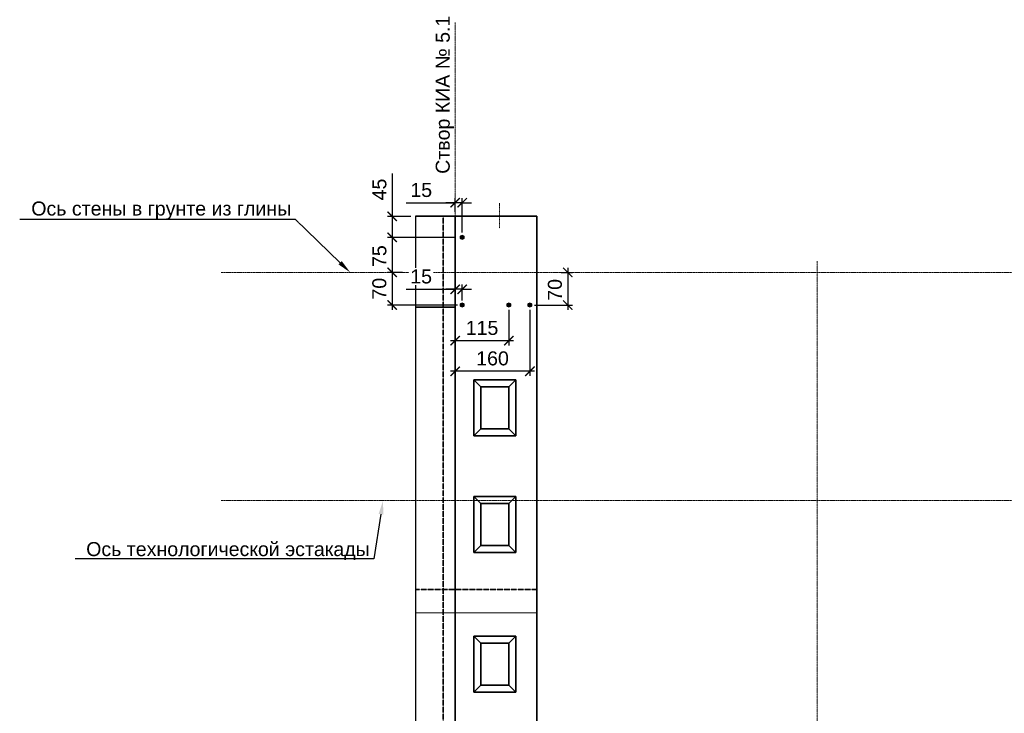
# Model space of a CAD drawing. Header units: millimetres. Extents: x 95890 to 282331, y -102171 to 66892.
# Tile 2 of 20: x 98478 to 119566, y -79669 to -64807. Entities that reach past the tile are written whole.
import ezdxf
from ezdxf import colors
from ezdxf.entities.mleader import LeaderData, LeaderLine
from ezdxf.math import Vec2, Vec3

# ---------------------------------------------------------------- set-up
doc = ezdxf.new("R2010")
doc.units = ezdxf.units.MM
doc.header["$PDMODE"] = 33
doc.header["$PDSIZE"] = 10
for name, pattern in [('( Hidden )', [0.375, 0.25, -0.125]), ('ACAD_ISO02W100', [15, 12, -3]), ('HIDDEN', [9.525, 6.35, -3.175]), ('осевая', [50.8, 31.75, -6.35, 6.35, -6.35]), ('ШТРИХОВАЯ2', [9.525, 6.35, -3.175])]:
    doc.linetypes.add(name, pattern=pattern)
for name, color, linetype, lineweight in [('Dim', 7, 'Continuous', 25), ('Бетон', 7, 'Continuous', 50), ('Бетон_25', 2, 'Continuous', 25), ('Блоки', 4, 'ACAD_ISO02W100', 35), ('выданая позиция', 151, '( Hidden )', 20), ('ГТО-2_Размеры', 7, 'Continuous', 15), ('Отдел_Выноски(стрелка)', 7, 'Continuous', 15), ('Отдел_Заглавные надписи', 7, 'Continuous', 30), ('Шпонка', 1, 'Continuous', 50)]:
    doc.layers.add(name, color=color, linetype=linetype, lineweight=lineweight)
for name, color, linetype in [('ГП_Штриховки', 7, 'Continuous'), ('Оси', 1, 'осевая'), ('Размеры', 7, 'Continuous')]:
    doc.layers.add(name, color=color, linetype=linetype)
doc.styles.add('arial', font='arial.ttf')
doc.styles.add('ГТО-2', font='arial.ttf')
doc.styles.add('Рогун1', font='arial.ttf')
doc.dimstyles.new('100 мм', dxfattribs={"dimscale": 100, "dimtxt": 3, "dimasz": 2, "dimexe": 1, "dimexo": 1, "dimgap": 1.2, "dimtad": 1, "dimdec": 1, "dimlfac": 0.1, "dimrnd": 0.0001, "dimtxsty": 'Рогун1', "dimblk": 'ARCHTICK', "dimcen": 2.5, "dimdle": 1, "dimaunit": 1, "dimadec": 1, "dimazin": 0, "dimtfac": 1, "dimtdec": 1, "dimtmove": 1, "dimatfit": 3, "dimldrblk": 'ARCHTICK', "dimfxl": 1, "dimtfill": 1, "dimarcsym": 0})

# ---------------------------------------------------------------- blocks, each defined once
blk = doc.blocks.new('гробик_узкий')
at = {"layer": 'Блоки', "linetype": 'ByBlock'}
for points in [[(166455, 59104), (166455, 57904)], [(167355, 59104), (166455, 59104)], [(167355, 57904), (167355, 59104)], [(166605, 58954), (166605, 58054)], [(167205, 58954), (166605, 58954)], [(167205, 58054), (167205, 58954)], [(166605, 58054), (167205, 58054)], [(166455, 57904), (167355, 57904)]]:
    blk.add_lwpolyline(points, dxfattribs=at)
at = {"layer": 'Блоки', "linetype": 'ByBlock', "lineweight": 20}
for points in [[(166455, 59104), (166605, 58954)], [(167205, 58954), (167355, 59104)], [(166455, 57904), (166605, 58054)], [(167355, 57904), (167205, 58054)]]:
    blk.add_lwpolyline(points, dxfattribs=at)
blk = doc.blocks.new('_ArchTick')
at = {"color": 0, "linetype": 'ByBlock', "const_width": 0.15}
blk.add_lwpolyline([(-0.5, -0.5), (0.5, 0.5)], dxfattribs=at)
blk = doc.blocks.new('*D209')
at = {"layer": 'Defpoints', "color": 0, "transparency": 16777216}
for p in [(106955, -69021), (106455, -69471), (107805, -69471)]:
    blk.add_point(p, dxfattribs=at)
at = {"layer": 'ГТО-2_Размеры', "color": 0, "lineweight": -2, "transparency": 16777216}
for p, q in [((106455, -68104), (106455, -69021)), ((106455, -68921), (106455, -69571)), ((106855, -69021), (106355, -69021)), ((107705, -69471), (106355, -69471))]:
    blk.add_line(p, q, dxfattribs=at)
at = {"layer": 'ГТО-2_Размеры', "color": 0, "lineweight": -2, "transparency": 16777216, "xscale": 200, "yscale": 200, "zscale": 200}
for p, rotation in [((106455, -69021), 90), ((106455, -69471), 270)]:
    blk.add_blockref('_ArchTick', p, dxfattribs=dict(at, rotation=rotation))
at = {"layer": 'ГТО-2_Размеры', "color": 0, "transparency": 16777216, "insert": (106183, -68446), "char_height": 300, "attachment_point": 5, "rotation": 90, "style": 'Рогун1', "bg_fill": 3, "box_fill_scale": 1.1, "bg_fill_color": 256, "bg_fill_true_color": 13158600, "bg_fill_transparency": 0}
blk.add_mtext('45', dxfattribs=at)
blk = doc.blocks.new('*D210')
at = {"layer": 'Defpoints', "color": 0, "transparency": 16777216}
for p in [(107911, -69471), (106455, -70221), (106651, -70221)]:
    blk.add_point(p, dxfattribs=at)
at = {"layer": 'ГТО-2_Размеры', "color": 0, "lineweight": -2, "transparency": 16777216}
for p, q in [((106455, -69371), (106455, -70321)), ((107811, -69471), (106355, -69471)), ((106551, -70221), (106355, -70221))]:
    blk.add_line(p, q, dxfattribs=at)
at = {"layer": 'ГТО-2_Размеры', "color": 0, "lineweight": -2, "transparency": 16777216, "xscale": 200, "yscale": 200, "zscale": 200}
for p, rotation in [((106455, -69471), 90), ((106455, -70221), 270)]:
    blk.add_blockref('_ArchTick', p, dxfattribs=dict(at, rotation=rotation))
at = {"layer": 'ГТО-2_Размеры', "color": 0, "transparency": 16777216, "insert": (106183, -69873), "char_height": 300, "attachment_point": 5, "rotation": 90, "style": 'Рогун1'}
blk.add_mtext('75', dxfattribs=at)
blk = doc.blocks.new('*D211')
at = {"layer": 'Defpoints', "color": 0, "transparency": 16777216}
for p in [(107805, -68731), (107805, -69021), (107955, -69467)]:
    blk.add_point(p, dxfattribs=at)
at = {"layer": 'ГТО-2_Размеры', "color": 0, "lineweight": -2, "transparency": 16777216}
for p, q in [((106756, -68731), (107805, -68731)), ((107805, -68731), (107605, -68731)), ((107805, -68921), (107805, -68631)), ((107955, -68731), (107805, -68731)), ((107955, -68731), (107805, -68731)), ((107955, -69367), (107955, -68631)), ((107955, -68731), (108155, -68731))]:
    blk.add_line(p, q, dxfattribs=at)
at = {"layer": 'ГТО-2_Размеры', "color": 0, "lineweight": -2, "transparency": 16777216, "xscale": 200, "yscale": 200, "zscale": 200}
blk.add_blockref('_ArchTick', (107805, -68731), dxfattribs=at)
at = {"layer": 'ГТО-2_Размеры', "color": 0, "lineweight": -2, "transparency": 16777216, "xscale": 200, "yscale": 200, "zscale": 200, "rotation": 180}
blk.add_blockref('_ArchTick', (107955, -68731), dxfattribs=at)
at = {"layer": 'ГТО-2_Размеры', "color": 0, "transparency": 16777216, "insert": (107078, -68458), "char_height": 300, "attachment_point": 5, "style": 'Рогун1'}
blk.add_mtext('15', dxfattribs=at)
blk = doc.blocks.new('*D227')
at = {"layer": 'Defpoints', "color": 0, "transparency": 16777216}
for p in [(106776, -70221), (106455, -70921), (107955, -70921)]:
    blk.add_point(p, dxfattribs=at)
at = {"layer": 'ГТО-2_Размеры', "color": 0, "lineweight": -2, "transparency": 16777216}
for p, q in [((106676, -70221), (106355, -70221)), ((106455, -70121), (106455, -71021)), ((107855, -70921), (106355, -70921))]:
    blk.add_line(p, q, dxfattribs=at)
at = {"layer": 'ГТО-2_Размеры', "color": 0, "lineweight": -2, "transparency": 16777216, "xscale": 200, "yscale": 200, "zscale": 200}
for p, rotation in [((106455, -70221), 90), ((106455, -70921), 270)]:
    blk.add_blockref('_ArchTick', p, dxfattribs=dict(at, rotation=rotation))
at = {"layer": 'ГТО-2_Размеры', "color": 0, "transparency": 16777216, "insert": (106182, -70571), "char_height": 300, "attachment_point": 5, "rotation": 90, "style": 'Рогун1'}
blk.add_mtext('70', dxfattribs=at)
blk = doc.blocks.new('*D228')
at = {"layer": 'Defpoints', "color": 0, "transparency": 16777216}
for p in [(107805, -70584), (107805, -70796), (107955, -70921)]:
    blk.add_point(p, dxfattribs=at)
at = {"layer": 'ГТО-2_Размеры', "color": 0, "lineweight": -2, "transparency": 16777216}
for p, q in [((106754, -70584), (107805, -70584)), ((107805, -70584), (107605, -70584)), ((107805, -70696), (107805, -70484)), ((107955, -70584), (107805, -70584)), ((107955, -70584), (107805, -70584)), ((107955, -70821), (107955, -70484)), ((107955, -70584), (108155, -70584))]:
    blk.add_line(p, q, dxfattribs=at)
at = {"layer": 'ГТО-2_Размеры', "color": 0, "lineweight": -2, "transparency": 16777216, "xscale": 200, "yscale": 200, "zscale": 200}
blk.add_blockref('_ArchTick', (107805, -70584), dxfattribs=at)
at = {"layer": 'ГТО-2_Размеры', "color": 0, "lineweight": -2, "transparency": 16777216, "xscale": 200, "yscale": 200, "zscale": 200, "rotation": 180}
blk.add_blockref('_ArchTick', (107955, -70584), dxfattribs=at)
at = {"layer": 'ГТО-2_Размеры', "color": 0, "transparency": 16777216, "insert": (107076, -70311), "char_height": 300, "attachment_point": 5, "style": 'Рогун1', "bg_fill": 3, "box_fill_scale": 1.1, "bg_fill_color": 256, "bg_fill_true_color": 13158600, "bg_fill_transparency": 0}
blk.add_mtext('15', dxfattribs=at)
blk = doc.blocks.new('*D229')
at = {"layer": 'Defpoints', "color": 0, "transparency": 16777216}
for p in [(109973, -70221), (109405, -70921), (110215, -70921)]:
    blk.add_point(p, dxfattribs=at)
at = {"layer": 'ГТО-2_Размеры', "color": 0, "lineweight": -2, "transparency": 16777216}
for p, q in [((110073, -70221), (110315, -70221)), ((110215, -70121), (110215, -71021)), ((109505, -70921), (110315, -70921))]:
    blk.add_line(p, q, dxfattribs=at)
at = {"layer": 'ГТО-2_Размеры', "color": 0, "lineweight": -2, "transparency": 16777216, "xscale": 200, "yscale": 200, "zscale": 200}
for p, rotation in [((110215, -70221), 90), ((110215, -70921), 270)]:
    blk.add_blockref('_ArchTick', p, dxfattribs=dict(at, rotation=rotation))
at = {"layer": 'ГТО-2_Размеры', "color": 0, "transparency": 16777216, "insert": (109942, -70596), "char_height": 300, "attachment_point": 5, "rotation": 90, "style": 'Рогун1'}
blk.add_mtext('70', dxfattribs=at)
blk = doc.blocks.new('*D230')
at = {"layer": 'Defpoints', "color": 0, "transparency": 16777216}
for p in [(108955, -70921), (107805, -71411), (107805, -71686)]:
    blk.add_point(p, dxfattribs=at)
at = {"layer": 'ГТО-2_Размеры', "color": 0, "lineweight": -2, "transparency": 16777216}
for p, q in [((108955, -71021), (108955, -71786)), ((109055, -71686), (107705, -71686)), ((107805, -71511), (107805, -71786))]:
    blk.add_line(p, q, dxfattribs=at)
at = {"layer": 'ГТО-2_Размеры', "color": 0, "lineweight": -2, "transparency": 16777216, "xscale": 200, "yscale": 200, "zscale": 200, "rotation": 180}
blk.add_blockref('_ArchTick', (107805, -71686), dxfattribs=at)
at = {"layer": 'ГТО-2_Размеры', "color": 0, "lineweight": -2, "transparency": 16777216, "xscale": 200, "yscale": 200, "zscale": 200}
blk.add_blockref('_ArchTick', (108955, -71686), dxfattribs=at)
at = {"layer": 'ГТО-2_Размеры', "color": 0, "transparency": 16777216, "insert": (108380, -71413), "char_height": 300, "attachment_point": 5, "style": 'Рогун1', "bg_fill": 3, "box_fill_scale": 1.1, "bg_fill_color": 256, "bg_fill_true_color": 13158600, "bg_fill_transparency": 0}
blk.add_mtext('115', dxfattribs=at)
blk = doc.blocks.new('*D231')
at = {"layer": 'Defpoints', "color": 0, "transparency": 16777216}
for p in [(109405, -70921), (107805, -71411), (107805, -72339)]:
    blk.add_point(p, dxfattribs=at)
at = {"layer": 'ГТО-2_Размеры', "color": 0, "lineweight": -2, "transparency": 16777216}
for p, q in [((109405, -71021), (109405, -72439)), ((107805, -71511), (107805, -72439)), ((109505, -72339), (107705, -72339))]:
    blk.add_line(p, q, dxfattribs=at)
at = {"layer": 'ГТО-2_Размеры', "color": 0, "lineweight": -2, "transparency": 16777216, "xscale": 200, "yscale": 200, "zscale": 200, "rotation": 180}
blk.add_blockref('_ArchTick', (107805, -72339), dxfattribs=at)
at = {"layer": 'ГТО-2_Размеры', "color": 0, "lineweight": -2, "transparency": 16777216, "xscale": 200, "yscale": 200, "zscale": 200}
blk.add_blockref('_ArchTick', (109405, -72339), dxfattribs=at)
at = {"layer": 'ГТО-2_Размеры', "color": 0, "transparency": 16777216, "insert": (108605, -72066), "char_height": 300, "attachment_point": 5, "style": 'Рогун1', "bg_fill": 3, "box_fill_scale": 1.1, "bg_fill_color": 256, "bg_fill_true_color": 13158600, "bg_fill_transparency": 0}
blk.add_mtext('160', dxfattribs=at)

msp = doc.modelspace()

# ---------------------------------------------------------------- hatches: boundary and pattern name
at = {"layer": 'ГП_Штриховки', "true_color": 0x000000, "transparency": 33554610}
h = msp.add_hatch(color=18, dxfattribs=at)
h.dxf.hatch_style = 1
h.paths.add_polyline_path([(107998.6166084, -69471.3897689, 1), (107910.6166084, -69471.3897689, 1)])
h = msp.add_hatch(color=18, dxfattribs=at)
h.dxf.hatch_style = 1
h.paths.add_polyline_path([(108910.6156344, -70921.343193, 1), (108998.6156344, -70921.343193, 1)])
h = msp.add_hatch(color=18, dxfattribs=at)
h.dxf.hatch_style = 1
h.paths.add_polyline_path([(109360.6166084, -70921.3897711, 1), (109448.6166084, -70921.3897711, 1)])

# ---------------------------------------------------------------- linework, layer by layer
at = {"lineweight": 20}
for centre in [(107954.6166084, -69471.3897689), (108954.6156344, -70921.343193), (109404.6166084, -70921.3897711)]:
    msp.add_circle(centre, 44, dxfattribs=at)
at = {"layer": 'Dim', "color": 2, "lineweight": 30}
msp.add_lwpolyline([(107804.6156683, -69016.3789), (107239.6165764, -69016.3789)], dxfattribs=at)
at = {"layer": 'Бетон', "color": 2, "lineweight": 35}
for points in [[(109554.6165757, -69016.3788999), (106954.6165757, -69016.3788999)], [(107804.6164766, -92516.3789), (107804.6164766, -69016.3789)], [(109554.6165757, -69016.3789), (109554.6165757, -80531.3789)], [(106954.6165758, -70966.6890126), (107804.6164766, -70966.6890126)]]:
    msp.add_lwpolyline(points, dxfattribs=at)
at = {"layer": 'Бетон_25', "linetype": 'Continuous', "ltscale": 0.5}
msp.add_line((106954.6165757, -69016.3788999), (106954.6165767, -96016.2951828), dxfattribs=at)
at = {"layer": 'Блоки', "ltscale": 0.5}
for points in [[(107549.6175434, -92516.3789), (107549.6175434, -69016.3789)], [(106954.6165757, -77016.3789), (109554.6165757, -77016.3789)]]:
    msp.add_lwpolyline(points, dxfattribs=at)
at = {"layer": 'выданая позиция', "linetype": 'HIDDEN', "ltscale": 0.5}
msp.add_lwpolyline([(106954.6165757, -77516.3789), (109554.6165757, -77516.3789)], dxfattribs=at)
at = {"layer": 'Оси', "linetype": 'осевая', "lineweight": 15, "ltscale": 0.5}
msp.add_line((102790.0624094, -75106.3789), (168071.3070265, -75106.3789), dxfattribs=at)
for points in [[(107804.6156683, -64865.1815789), (107804.6165757, -101100.273199)], [(102790.0624094, -70224.032622), (162734.9732593, -70214.3391287), (165935.0004839, -68625.9344182), (168273.6323831, -68625.9344182)], [(115554.6165758, -96485.8834246), (115554.6165758, -69984.5615584)]]:
    msp.add_lwpolyline(points, dxfattribs=at)
at = {"layer": 'Шпонка', "linetype": 'ШТРИХОВАЯ2', "lineweight": 15}
msp.add_line((108754.6156681, -69277.0395897), (108754.6156681, -68741.1824605), dxfattribs=at)

# ---------------------------------------------------------------- block references
at = {"layer": 'Размеры'}
for p in [(-58249.6930342, -131624.5323912), (-58249.693034, -134124.5323914), (-58249.693034, -137119.8167529)]:
    msp.add_blockref('гробик_узкий', p, dxfattribs=at)

# ---------------------------------------------------------------- dimensions: what is measured, and where the dimension line sits
at = {"layer": 'ГТО-2_Размеры'}
for base, p1, p2, picture, middle in [((106455.152688, -70921.389771), (106776.0421338, -70221.389769), (107954.6166082, -70921.389771), '*D227', (106455.152688, -70571.38977)), ((110214.7313121, -70921.3897711), (109973.3385154, -70221.389769), (109404.6166084, -70921.3897711), '*D229', (110214.7313121, -70596.38977))]:
    dim = msp.add_linear_dim(base=base, p1=p1, p2=p2, angle=90, dimstyle='100 мм', override={"dimtxt": 3, "dimdec": 6, "dimtfill": 0}, dxfattribs=at)
    dim.commit()
    dim.dimension.update_dxf_attribs({"geometry": picture, "text_midpoint": middle, "dimtype": 160})

# ---------------------------------------------------------------- leaders
at = {"layer": 'Отдел_Выноски(стрелка)'}
ml = msp.add_multileader_mtext('Standard', dxfattribs=at)
ml.set_content('Ось технологической эстакады', color=256, style='arial')
ml.set_leader_properties()
ml.build(insert=Vec2(0, 0))
ml.multileader.update_dxf_attribs({"text_left_attachment_type": 6, "text_right_attachment_type": 6, "dogleg_length": 136.6171409, "arrow_head_size": 300})
ctx = ml.context
ctx.base_point, ctx.char_height, ctx.arrow_head_size, ctx.plane_origin = Vec3(99900.4794389, -76362.0643659), 300, 300, Vec3(95014.4954391, -69473.1544325)
ctx.left_attachment, ctx.right_attachment = 6, 6
notes = []
notes.append((ctx, [(1, (1, 1, 0), (106063.6068118, -76362.0643659), (-1, 0), 136.6171409, [(0, [(106261.9415012, -75106.3789)], 0, [])])]))
ctx.mtext.insert, ctx.mtext.width, ctx.mtext.defined_height, ctx.mtext.flow_direction = Vec3(99902.4794389, -76000.4681858), 6197.52699677, 383.2878581, 5
for ctx, leaders in notes:
    for number, flags, end, landing, length, lines in leaders:
        leader = LeaderData()
        leader.index, (leader.has_last_leader_line, leader.has_dogleg_vector, leader.attachment_direction) = number, flags
        leader.last_leader_point, leader.dogleg_vector, leader.dogleg_length = Vec3(end), Vec3(landing), length
        for number, points, colour, breaks in lines:
            line = LeaderLine()
            line.index, line.vertices, line.color, line.breaks = number, Vec3.list(points), colors.encode_raw_color(colour), breaks
            leader.lines.append(line)
        ctx.leaders.append(leader)

# ---------------------------------------------------------------- next in the draw order: dimensions: what is measured, and where the dimension line sits
at = {"layer": 'ГТО-2_Размеры'}
dim = msp.add_linear_dim(base=(106455.152688, -69471.389769), p1=(106954.6166084, -69021.389769), p2=(107804.6166084, -69471.389769), angle=90, dimstyle='100 мм', override={"dimtxt": 3, "dimdec": 6}, dxfattribs=at)
dim.commit()
dim.dimension.update_dxf_attribs({"geometry": '*D209', "text_midpoint": (106526.9994875, -68446.1241514), "dimtype": 160})

# ---------------------------------------------------------------- next in the draw order: leaders
at = {"layer": 'Отдел_Выноски(стрелка)'}
ml = msp.add_multileader_mtext('Standard', dxfattribs=at)
ml.set_content('Ось стены в грунте из глины', color=256, style='arial')
ml.set_leader_properties()
ml.build(insert=Vec2(0, 0))
ml.multileader.update_dxf_attribs({"text_left_attachment_type": 6, "text_right_attachment_type": 6, "dogleg_length": 136.6171409, "arrow_head_size": 300})
ctx = ml.context
ctx.base_point, ctx.char_height, ctx.arrow_head_size, ctx.plane_origin = Vec3(98724.4023784, -69091.3730087), 300, 300, Vec3(95200.5740071, -58417.6469975)
ctx.left_attachment, ctx.right_attachment = 6, 6
notes = []
notes.append((ctx, [(1, (1, 1, 0), (104383.3005562, -69091.3730087), (-1, 0), 136.6171409, [(0, [(105558.2457026, -70223.5849883)], 0, [])])]))
ctx.mtext.insert, ctx.mtext.width, ctx.mtext.defined_height, ctx.mtext.flow_direction = Vec3(98726.4023784, -68703.1738273), 5751.599629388, 720, 5
ctx.mtext.has_bg_fill, ctx.mtext.bg_color, ctx.mtext.bg_scale_factor, ctx.mtext.bg_transparency, ctx.mtext.use_window_bg_color = 1, -1027028792, 1.5, 0, 1
for ctx, leaders in notes:
    for number, flags, end, landing, length, lines in leaders:
        leader = LeaderData()
        leader.index, (leader.has_last_leader_line, leader.has_dogleg_vector, leader.attachment_direction) = number, flags
        leader.last_leader_point, leader.dogleg_vector, leader.dogleg_length = Vec3(end), Vec3(landing), length
        for number, points, colour, breaks in lines:
            line = LeaderLine()
            line.index, line.vertices, line.color, line.breaks = number, Vec3.list(points), colors.encode_raw_color(colour), breaks
            leader.lines.append(line)
        ctx.leaders.append(leader)

# ---------------------------------------------------------------- next in the draw order: texts
at = {"layer": 'Отдел_Заглавные надписи', "insert": (107583.1758613, -66415.8059778), "char_height": 300, "width": 5865.721254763, "attachment_point": 5, "rotation": 90, "style": 'ГТО-2'}
msp.add_mtext('\\pxqc;Створ КИА № 5.1', dxfattribs=at)

# ---------------------------------------------------------------- next in the draw order: dimensions: what is measured, and where the dimension line sits
at = {"layer": 'ГТО-2_Размеры'}
for base, p1, p2, angle, picture, middle in [((107804.6166084, -68731.3937951), (107954.6166084, -69466.8707088), (107804.6166084, -69021.389769), 180, '*D211', (107078.1437921, -68711.9197225)), ((106455.152688, -70221.389769), (107910.6166084, -69471.3897689), (106650.6811333, -70221.389769), 90, '*D210', (106455.152688, -69872.8982128))]:
    dim = msp.add_linear_dim(base=base, p1=p1, p2=p2, angle=angle, dimstyle='100 мм', override={"dimtxt": 3, "dimdec": 6, "dimtfill": 0}, dxfattribs=at)
    dim.commit()
    dim.dimension.update_dxf_attribs({"geometry": picture, "text_midpoint": middle, "dimtype": 160})

# ---------------------------------------------------------------- next in the draw order: dimensions: what is measured, and where the dimension line sits
dim = msp.add_linear_dim(base=(107804.6166084, -70583.9562265), p1=(107954.6166082, -70921.389771), p2=(107804.6166084, -70796.2561772), angle=180, dimstyle='100 мм', override={"dimdec": 6}, dxfattribs=at)
dim.commit()
dim.dimension.update_dxf_attribs({"geometry": '*D228', "text_midpoint": (107076.3028462, -70593.8149571), "dimtype": 160})

# ---------------------------------------------------------------- next in the draw order: dimensions: what is measured, and where the dimension line sits
dim = msp.add_linear_dim(base=(107804.6166084, -71686.3338048), p1=(108954.6156344, -70921.343193), p2=(107804.6166084, -71411.2585365), angle=180, text='115', dimstyle='100 мм', override={"dimdec": 6}, dxfattribs=at)
dim.commit()
dim.dimension.update_dxf_attribs({"geometry": '*D230', "text_midpoint": (108379.6161214, -71686.3338048), "dimtype": 160})

# ---------------------------------------------------------------- next in the draw order: dimensions: what is measured, and where the dimension line sits
dim = msp.add_linear_dim(base=(107804.6166084, -72339.2240145), p1=(109404.6166084, -70921.3897711), p2=(107804.6166084, -71411.2585365), angle=180, text='160', dimstyle='100 мм', override={"dimdec": 6}, dxfattribs=at)
dim.commit()
dim.dimension.update_dxf_attribs({"geometry": '*D231', "text_midpoint": (108604.6166084, -72339.2240145), "dimtype": 160})

# ---------------------------------------------------------------- next in the draw order: hatches: boundary and pattern name
at = {"layer": 'ГП_Штриховки', "true_color": 0x000000, "transparency": 33554610}
h = msp.add_hatch(color=18, dxfattribs=at)
h.dxf.hatch_style = 1
h.paths.add_polyline_path([(107910.6166082, -70921.389771, 1), (107998.6166082, -70921.389771, 1)])

# ---------------------------------------------------------------- next in the draw order: linework, layer by layer
at = {"lineweight": 20}
msp.add_circle((107954.6166082, -70921.389771), 44, dxfattribs=at)

doc.saveas('drawing.dxf')
